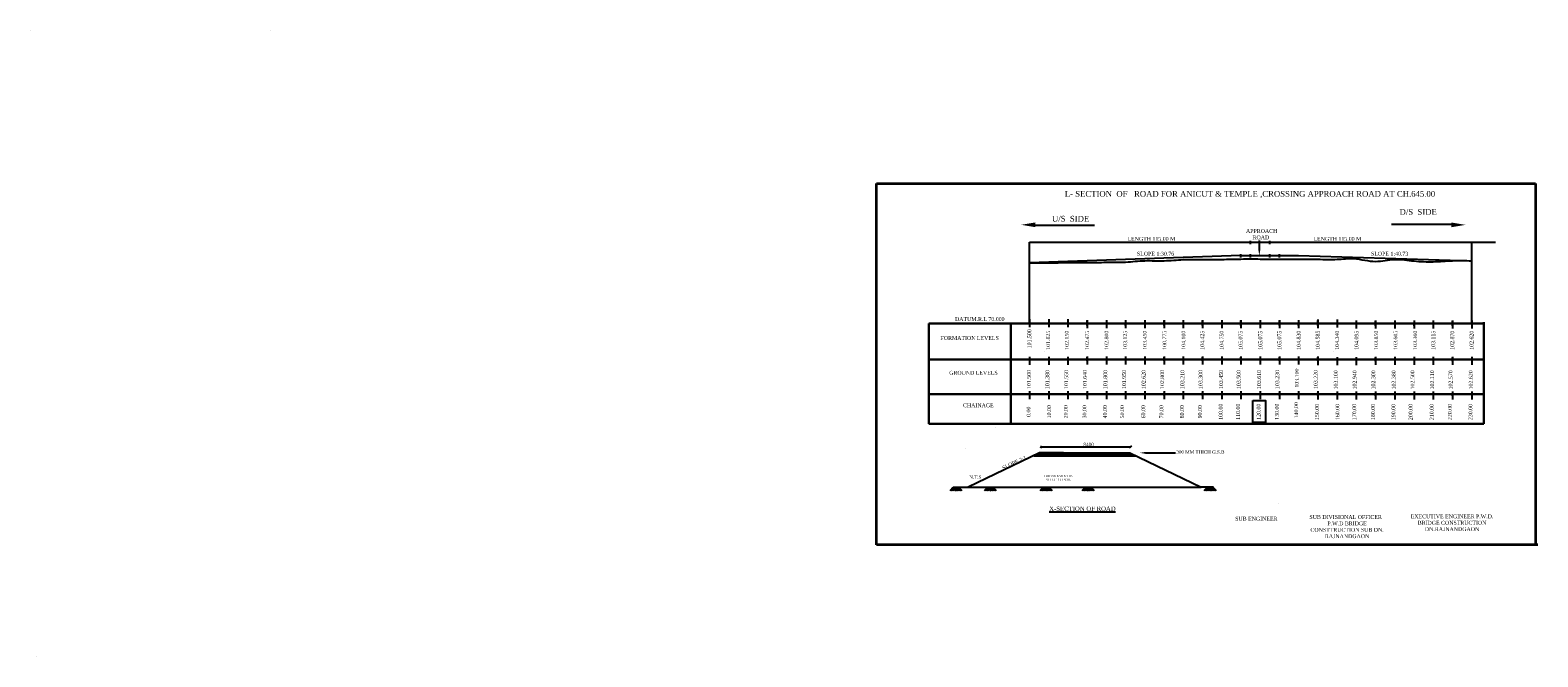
# Model space of a CAD drawing. Header units: millimetres. Extents: x -27872795 to 29991973, y -11755161 to 541449.
# Tile 34 of 37: x -115563 to 668550, y -3179192 to -2853261. Entities that reach past the tile are written whole.
import ezdxf

# ---------------------------------------------------------------- set-up
doc = ezdxf.new("R2010")
doc.units = ezdxf.units.MM
doc.header["$MEASUREMENT"] = 0
doc.styles.get("Standard").update_dxf_attribs({"font": 'times.ttf'})

msp = doc.modelspace()

# ---------------------------------------------------------------- hatches: boundary and pattern name
at = {"lineweight": 25, "ltscale": 2000}
h = msp.add_hatch(dxfattribs=at)
h.set_pattern_fill('ANSI31', color=256, scale=6000, style=0)
h.set_pattern_definition([(45, (-4784885.25, -12265342.9), (-530.330086, 530.330086), [])])
h.paths.add_polyline_path([(456432.5, -3073173.2), (456431.6, -3073173), (409395.6, -3073173), (409333.3, -3073173), (409332.4, -3073173.3), (406384.9, -3074593.2), (459380.1, -3074593.2)])

# ---------------------------------------------------------------- linework, layer by layer
at = {"lineweight": 30, "ltscale": 2000}
for p, q in [((-115562.5, -2853261.1), (-115563, -2853261.6)), ((9258.5, -2853261.6), (9259, -2853261.1)), ((351822, -3005790.9), (351822, -3058056.9)), ((351822, -3005790.9), (438828, -3005790.9)), ((394539.6, -3005790.9), (394539.6, -3058056.9)), ((426122.1, -3005790.9), (640453.3, -3005790.9)), ((640453.3, -3005173.8), (640453.3, -3058056.9)), ((412082.5, -3020130.1), (412082, -3020129.6)), ((562082.5, -3020294.1), (562082, -3020293.6)), ((351822, -3058056.9), (640453.3, -3058056.9)), ((370854, -3071016.5), (370854.5, -3071017)), ((533435.4, -3099526), (533435.1, -3099525.8))]:
    msp.add_line(p, q, dxfattribs=at)
at = {"lineweight": 35, "ltscale": 2000}
for p, q in [((324643.7, -2933077.9), (667323.2, -2933077.9)), ((324643.7, -3120927.4), (324643.7, -2933077.9)), ((667323.2, -2933077.9), (667323.2, -3120927.4)), ((668550.2, -3120927.4), (324643.7, -3120927.4))]:
    msp.add_line(p, q, dxfattribs=at)
at = {"ltscale": 2000}
for p, q in [((405410.7, -2954722.7), (438028.2, -2954677.1)), ((625351.3, -2954311.6), (592374.7, -2954357.6))]:
    msp.add_line(p, q, dxfattribs=at)
at = {"lineweight": 25, "ltscale": 2000}
for p, q in [((404149.3, -2974290.9), (404149.3, -2963568.9)), ((404149.3, -2963568.9), (646470.7, -2963568.9)), ((519149.3, -2964515.2), (519149.3, -2962839.1)), ((523732.6, -2967569), (523732.6, -2962659.4)), ((529149.3, -2964537.8), (529149.3, -2962754.6)), ((634149.3, -3005790.9), (634149.3, -2963568.9)), ((514149.3, -2970504.6), (404149.3, -2974290.9)), ((514149.3, -2971453.2), (514149.3, -2969777.1)), ((514149.3, -2970504.6), (534149.3, -2970504.6)), ((519149.3, -2971453.2), (519149.3, -2969777.1)), ((529149.3, -2971560.3), (529149.3, -2969777.1)), ((534149.3, -2971560.3), (534149.3, -2969777.1)), ((534149.3, -2970504.6), (544149.3, -2970504.6)), ((544149.3, -2970504.6), (634149.3, -2973170.9)), ((404149.3, -3005790.9), (404149.3, -2974290.9)), ((404149.3, -3003577.6), (404149.3, -3007737.6)), ((414149.3, -3003577.6), (414149.3, -3007737.6)), ((424149.3, -3003577.6), (424149.3, -3007737.6)), ((433549.3, -3005790.9), (433549.3, -3005766)), ((434149.3, -3004054.1), (434149.3, -3008214.1)), ((444149.3, -3004054.1), (444149.3, -3008214.1)), ((454149.3, -3004054.1), (454149.3, -3008214.1)), ((464149.3, -3004054.1), (464149.3, -3008214.1)), ((474149.3, -3004054.1), (474149.3, -3008214.1)), ((484149.3, -3004054.1), (484149.3, -3008214.1)), ((494149.3, -3004054.1), (494149.3, -3008214.1)), ((504149.3, -3004054.1), (504149.3, -3008214.1)), ((514149.3, -3004054.1), (514149.3, -3008214.1)), ((524149.3, -3004054.1), (524149.3, -3008214.1)), ((534149.3, -3004054.1), (534149.3, -3008214.1)), ((544149.3, -3004054.1), (544149.3, -3008214.1)), ((554149.3, -3003741.6), (554149.3, -3007901.6)), ((554149.3, -3004054.1), (554149.3, -3008214.1)), ((564149.3, -3003741.6), (564149.3, -3007901.6)), ((574149.3, -3004218.1), (574149.3, -3008378.1)), ((583549.3, -3005954.9), (583549.3, -3005930)), ((584149.3, -3004218.1), (584149.3, -3008378.1)), ((594149.3, -3004218.1), (594149.3, -3008378.1)), ((604149.3, -3004218.1), (604149.3, -3008378.1)), ((614149.3, -3004218.1), (614149.3, -3008378.1)), ((624149.3, -3004218.1), (624149.3, -3008378.1)), ((634149.3, -3004218.1), (634149.3, -3008378.1)), ((404149.3, -3023186.6), (404149.3, -3027346.6)), ((414149.3, -3023186.6), (414149.3, -3027346.6)), ((424149.3, -3023186.6), (424149.3, -3027346.6)), ((434149.3, -3023068.1), (434149.3, -3027228.1)), ((444149.3, -3023068.1), (444149.3, -3027228.1)), ((454149.3, -3023068.1), (454149.3, -3027228.1)), ((464149.3, -3023068.1), (464149.3, -3027228.1)), ((474149.3, -3023068.1), (474149.3, -3027228.1)), ((484149.3, -3023068.1), (484149.3, -3027228.1)), ((494149.3, -3023068.1), (494149.3, -3027228.1)), ((504149.3, -3023068.1), (504149.3, -3027228.1)), ((514149.3, -3023068.1), (514149.3, -3027228.1)), ((524149.3, -3023068.1), (524149.3, -3027228.1)), ((534149.3, -3023068.1), (534149.3, -3027228.1)), ((544149.3, -3023068.1), (544149.3, -3027228.1)), ((554149.3, -3023068.1), (554149.3, -3027228.1)), ((554149.3, -3023350.6), (554149.3, -3027510.6)), ((564149.3, -3023350.6), (564149.3, -3027510.6)), ((574149.3, -3023350.6), (574149.3, -3027510.6)), ((584149.3, -3023232.1), (584149.3, -3027392.1)), ((594149.3, -3023232.1), (594149.3, -3027392.1)), ((604149.3, -3023232.1), (604149.3, -3027392.1)), ((614149.3, -3023232.1), (614149.3, -3027392.1)), ((624149.3, -3023232.1), (624149.3, -3027392.1)), ((634149.3, -3023232.1), (634149.3, -3027392.1)), ((404149.3, -3040958.3), (404149.3, -3045118.3)), ((414149.3, -3040958.3), (414149.3, -3045118.3)), ((424149.3, -3040958.3), (424149.3, -3045118.3)), ((434149.3, -3040958.3), (434149.3, -3045118.3)), ((444149.3, -3040958.3), (444149.3, -3045118.3)), ((454149.3, -3040958.3), (454149.3, -3045118.3)), ((464149.3, -3040958.3), (464149.3, -3045118.3)), ((474149.3, -3040958.3), (474149.3, -3045118.3)), ((484149.3, -3040958.3), (484149.3, -3045118.3)), ((494149.3, -3040958.3), (494149.3, -3045118.3)), ((504149.3, -3040958.3), (504149.3, -3045118.3)), ((514149.3, -3040958.3), (514149.3, -3045118.3)), ((524149.3, -3040958.3), (524149.3, -3045118.3)), ((534149.3, -3040958.3), (534149.3, -3045118.3)), ((544149.3, -3040958.3), (544149.3, -3045118.3)), ((554149.3, -3040958.3), (554149.3, -3045118.3)), ((554149.3, -3041122.3), (554149.3, -3045282.3)), ((564149.3, -3041122.3), (564149.3, -3045282.3)), ((574149.3, -3041122.3), (574149.3, -3045282.3)), ((584149.3, -3041122.3), (584149.3, -3045282.3)), ((594149.3, -3041122.3), (594149.3, -3045282.3)), ((604149.3, -3041122.3), (604149.3, -3045282.3)), ((614149.3, -3041122.3), (614149.3, -3045282.3)), ((624149.3, -3041122.3), (624149.3, -3045282.3)), ((634149.3, -3041122.3), (634149.3, -3045282.3)), ((386574.5, -3059677.1), (386575, -3059677.6)), ((409332.4, -3073173.3), (409333.3, -3073173)), ((421814.6, -3073163.1), (409333.3, -3073173)), ((410401.4, -3069417), (409895.3, -3070605.5)), ((464489.6, -3073126.8), (480158.6, -3073126.8)), ((406384.9, -3074593.2), (459380.1, -3074593.2)), ((-112070.6, -3179192), (-112070.6, -3179192))]:
    msp.add_line(p, q, dxfattribs=at)
for p, q in [((434149.3, -3005579.6), (434149.3, -3004306.1)), ((434149.3, -3006298.1), (434149.3, -3005024.6)), ((434149.3, -3006930.1), (434149.3, -3005656.6)), ((454149.3, -3006930.1), (454149.3, -3005656.6)), ((474149.3, -3005579.6), (474149.3, -3004306.1)), ((474149.3, -3006298.1), (474149.3, -3005024.6)), ((474149.3, -3006298.1), (474149.3, -3005024.6)), ((474149.3, -3006930.1), (474149.3, -3005656.6)), ((494149.3, -3005579.6), (494149.3, -3004306.1)), ((494149.3, -3006298.1), (494149.3, -3005024.6)), ((494149.3, -3006930.1), (494149.3, -3005656.6)), ((514149.3, -3005579.6), (514149.3, -3004306.1)), ((514149.3, -3006930.1), (514149.3, -3005656.6)), ((534149.3, -3005579.6), (534149.3, -3004306.1)), ((534149.3, -3006298.1), (534149.3, -3005024.6)), ((534149.3, -3006930.1), (534149.3, -3005656.6)), ((544149.3, -3006930.1), (544149.3, -3005656.6)), ((554149.3, -3005579.6), (554149.3, -3004306.1)), ((554149.3, -3006298.1), (554149.3, -3005024.6)), ((554149.3, -3006930.1), (554149.3, -3005656.6)), ((584149.3, -3005743.6), (584149.3, -3004470.1)), ((584149.3, -3006462.1), (584149.3, -3005188.6)), ((584149.3, -3007094.1), (584149.3, -3005820.6)), ((604149.3, -3007094.1), (604149.3, -3005820.6)), ((624149.3, -3005743.6), (624149.3, -3004470.1)), ((624149.3, -3006462.1), (624149.3, -3005188.6)), ((624149.3, -3006462.1), (624149.3, -3005188.6)), ((624149.3, -3007094.1), (624149.3, -3005820.6)), ((434149.3, -3024593.6), (434149.3, -3023320.1)), ((434149.3, -3025312.1), (434149.3, -3024038.6)), ((474149.3, -3024593.6), (474149.3, -3023320.1)), ((474149.3, -3025312.1), (474149.3, -3024038.6)), ((474149.3, -3025312.1), (474149.3, -3024038.6)), ((494149.3, -3024593.6), (494149.3, -3023320.1)), ((494149.3, -3025312.1), (494149.3, -3024038.6)), ((514149.3, -3024593.6), (514149.3, -3023320.1)), ((534149.3, -3024593.6), (534149.3, -3023320.1)), ((534149.3, -3025312.1), (534149.3, -3024038.6)), ((554149.3, -3024593.6), (554149.3, -3023320.1)), ((554149.3, -3025312.1), (554149.3, -3024038.6)), ((584149.3, -3024757.6), (584149.3, -3023484.1)), ((584149.3, -3025476.1), (584149.3, -3024202.6)), ((624149.3, -3024757.6), (624149.3, -3023484.1)), ((624149.3, -3025476.1), (624149.3, -3024202.6)), ((624149.3, -3025476.1), (624149.3, -3024202.6)), ((434149.3, -3043202.3), (434149.3, -3041928.8)), ((474149.3, -3043202.3), (474149.3, -3041928.8)), ((474149.3, -3043202.3), (474149.3, -3041928.8)), ((494149.3, -3043202.3), (494149.3, -3041928.8)), ((534149.3, -3043202.3), (534149.3, -3041928.8)), ((554149.3, -3043202.3), (554149.3, -3041928.8)), ((584149.3, -3043366.3), (584149.3, -3042092.8)), ((624149.3, -3043366.3), (624149.3, -3042092.8)), ((624149.3, -3043366.3), (624149.3, -3042092.8)), ((409332.4, -3073173.3), (372357.1, -3090986.2)), ((409333.3, -3073173), (409332.4, -3073173.3)), ((409395.6, -3073173), (456431.6, -3073173)), ((409694.7, -3073343.3), (409572.4, -3073131.4)), ((410122.1, -3070021.5), (456811.5, -3070021.5)), ((412795.4, -3073163.1), (433638.9, -3073163.1)), ((414307, -3073163.1), (435150.4, -3073163.1)), ((415815.3, -3073163.1), (436658.8, -3073163.1)), ((417322.4, -3073163.1), (438165.9, -3073163.1)), ((418824.5, -3073163.1), (439668, -3073163.1)), ((420312.5, -3073163.1), (441156, -3073163.1)), ((421814.6, -3073163.1), (442658, -3073163.1)), ((435398.5, -3073163.1), (435902.2, -3073163.1)), ((435902, -3073163.3), (435902.1, -3073163.1)), ((436909.6, -3073163.1), (437413.4, -3073163.1)), ((436909.8, -3073163.4), (436909.6, -3073163.1)), ((437413.1, -3073163.3), (437413.3, -3073163.1)), ((438420.9, -3073163.4), (438420.7, -3073163.1)), ((438420.8, -3073163.1), (438924.5, -3073163.1)), ((438924.3, -3073163.3), (438924.4, -3073163.1)), ((456432.5, -3073173.2), (456431.6, -3073173)), ((456432.5, -3073173.2), (493407.4, -3090985.9)), ((435931.9, -3074087), (435902.3, -3074035.8)), ((438391, -3074087), (438420.6, -3074035.8)), ((362876.5, -3092705.3), (364556.1, -3091025.7)), ((363280.8, -3092705.3), (364758.3, -3091227.9)), ((363685.2, -3092705.3), (364960.5, -3091430.1)), ((364089.5, -3092705.3), (365162.6, -3091632.3)), ((364493.9, -3092705.3), (365364.8, -3091834.4)), ((364556.1, -3091025.7), (366235.7, -3092705.3)), ((364556.1, -3091025.7), (367386.6, -3091025.7)), ((364646.3, -3090986.2), (493407.3, -3090986.2)), ((364898.2, -3092705.3), (365567, -3092036.6)), ((364960.5, -3091025.7), (366437.9, -3092503.2)), ((364960.5, -3091025.7), (366640.1, -3092705.3)), ((365302.6, -3092705.3), (365769.2, -3092238.8)), ((365364.8, -3091025.7), (367044.4, -3092705.3)), ((365706.9, -3092705.3), (365971.3, -3092441)), ((365769.2, -3091025.7), (367448.8, -3092705.3)), ((366173.5, -3091025.7), (367853.1, -3092705.3)), ((366577.9, -3091025.7), (368257.5, -3092705.3)), ((366982.2, -3091025.7), (368661.8, -3092705.3)), ((367386.6, -3091025.7), (369066.2, -3092705.3)), ((380713.5, -3092705.3), (382393.1, -3091025.7)), ((381117.9, -3092705.3), (382595.3, -3091227.9)), ((381522.2, -3092705.3), (382797.5, -3091430.1)), ((381926.6, -3092705.3), (382999.7, -3091632.3)), ((382330.9, -3092705.3), (383201.8, -3091834.4)), ((382393.1, -3091025.7), (384072.8, -3092705.3)), ((382393.1, -3091025.7), (385223.6, -3091025.7)), ((382735.3, -3092705.3), (383404, -3092036.6)), ((382797.5, -3091025.7), (384274.9, -3092503.2)), ((382797.5, -3091025.7), (384477.1, -3092705.3)), ((383139.6, -3092705.3), (383606.2, -3092238.8)), ((383201.8, -3091025.7), (384881.5, -3092705.3)), ((383544, -3092705.3), (383808.4, -3092441)), ((383606.2, -3091025.7), (385285.8, -3092705.3)), ((384010.5, -3091025.7), (385690.2, -3092705.3)), ((384414.9, -3091025.7), (386094.5, -3092705.3)), ((384819.2, -3091025.7), (386498.9, -3092705.3)), ((385223.6, -3091025.7), (386903.2, -3092705.3)), ((409773.6, -3092705.3), (411453.2, -3091025.7)), ((410177.9, -3092705.3), (411655.4, -3091227.9)), ((410582.3, -3092705.3), (411857.6, -3091430.1)), ((410986.6, -3092705.3), (412059.7, -3091632.3)), ((411391, -3092705.3), (412261.9, -3091834.4)), ((411453.2, -3091025.7), (413132.8, -3092705.3)), ((411453.2, -3091025.7), (414283.7, -3091025.7)), ((411795.3, -3092705.3), (412464.1, -3092036.6)), ((411857.6, -3091025.7), (413335, -3092503.2)), ((411857.6, -3091025.7), (413537.2, -3092705.3)), ((412199.7, -3092705.3), (412666.3, -3092238.8)), ((412261.9, -3091025.7), (413941.5, -3092705.3)), ((412604, -3092705.3), (412868.4, -3092441)), ((412666.3, -3091025.7), (414345.9, -3092705.3)), ((413070.6, -3091025.7), (414750.2, -3092705.3)), ((413475, -3091025.7), (415154.6, -3092705.3)), ((413879.3, -3091025.7), (415558.9, -3092705.3)), ((414283.7, -3091025.7), (415963.3, -3092705.3)), ((431584.9, -3092705.3), (433264.5, -3091025.7)), ((431989.3, -3092705.3), (433466.7, -3091227.9)), ((432393.6, -3092705.3), (433668.9, -3091430.1)), ((432798, -3092705.3), (433871.1, -3091632.3)), ((433202.3, -3092705.3), (434073.2, -3091834.4)), ((433264.5, -3091025.7), (434944.1, -3092705.3)), ((433264.5, -3091025.7), (436095, -3091025.7)), ((433606.7, -3092705.3), (434275.4, -3092036.6)), ((433668.9, -3091025.7), (435146.3, -3092503.2)), ((433668.9, -3091025.7), (435348.5, -3092705.3)), ((434011, -3092705.3), (434477.6, -3092238.8)), ((434073.2, -3091025.7), (435752.8, -3092705.3)), ((434415.4, -3092705.3), (434679.8, -3092441)), ((434477.6, -3091025.7), (436157.2, -3092705.3)), ((434881.9, -3091025.7), (436561.5, -3092705.3)), ((435286.3, -3091025.7), (436965.9, -3092705.3)), ((435690.6, -3091025.7), (437370.2, -3092705.3)), ((436095, -3091025.7), (437774.6, -3092705.3)), ((499826.3, -3090986.2), (493227.1, -3090986.2)), ((493407.4, -3090985.9), (493407.3, -3090986.2)), ((495081, -3092705.3), (496760.6, -3091025.7)), ((495485.4, -3092705.3), (496962.8, -3091227.9)), ((495889.7, -3092705.3), (497165, -3091430.1)), ((496294.1, -3092705.3), (497367.2, -3091632.3)), ((496698.4, -3092705.3), (497569.3, -3091834.4)), ((496760.6, -3091025.7), (498440.3, -3092705.3)), ((496760.6, -3091025.7), (499591.1, -3091025.7)), ((497102.8, -3092705.3), (497771.5, -3092036.6)), ((497165, -3091025.7), (498642.4, -3092503.2)), ((497165, -3091025.7), (498844.6, -3092705.3)), ((497507.1, -3092705.3), (497973.7, -3092238.8)), ((497569.3, -3091025.7), (499249, -3092705.3)), ((497911.5, -3092705.3), (498175.9, -3092441)), ((497973.7, -3091025.7), (499653.3, -3092705.3)), ((498378, -3091025.7), (500057.7, -3092705.3)), ((498782.4, -3091025.7), (500462, -3092705.3)), ((499186.7, -3091025.7), (500866.4, -3092705.3)), ((499591.1, -3091025.7), (501270.7, -3092705.3))]:
    msp.add_line(p, q)
at = {"linetype": 'ByBlock', "lineweight": -2}
msp.add_line((456255.7, -3070480.1), (457367.3, -3069368.5), dxfattribs=at)
at = {"lineweight": 30}
for points in [[(351822, -3024605.7), (640453.3, -3024605.7)], [(351822, -3042495.9), (640453.3, -3042495.9)]]:
    msp.add_lwpolyline(points, dxfattribs=at)
at = {"lineweight": 25, "ltscale": 2000}
msp.add_lwpolyline([(520256.7, -3045953.5), (526905.7, -3045953.5), (526905.7, -3057239.4), (520256.7, -3057239.4)], close=True, dxfattribs=at)
msp.add_open_spline([(404149.3, -2974290.9), (404149.3, -2974290.9), (417244.8, -2974334.4), (423319, -2974035.3), (434372.6, -2974170.3), (444087.7, -2973929.3), (454180.7, -2974058), (464127.7, -2972882.4), (474164.7, -2973438.9), (484136.6, -2972386.5), (494150.7, -2972501.5), (504150.2, -2972552.7), (514147.9, -2972233.2), (524150.1, -2972260.1), (534148.6, -2972472), (544149.1, -2972440.2), (554150.1, -2972355.3), (563711.6, -2972710.6), (573758.3, -2971421), (583689.8, -2974555.7), (594141.6, -2971746.7), (604134.2, -2973524.1), (614155.2, -2973895), (624140.4, -2972981.1), (630815.2, -2973142.5), (634149.3, -2973170.9)], degree=3, knots=[0, 0, 0, 0, 10000.0449999, 20001.48989551, 30001.48989551, 40002.17138157, 50003.2963183, 60025.71618577, 70025.71618577, 80043.10606538, 90043.51105718, 100043.51105718, 110045.51085722, 120045.51085722, 130046.497659, 140046.497659, 150046.497659, 160046.497659, 168742.70094417, 180144.01893865, 190197.38384138, 200229.33280457, 210236.93491497, 220249.7928649, 230249.79323714, 230249.79323714, 230249.79323714, 230249.79323714], dxfattribs=at)
at = {"ltscale": 2000}
for points in [[(407197.9, -2953279.8), (407197.9, -2955733.2), (399837.9, -2954506.5)], [(623564.1, -2955754.4), (623564.1, -2953301.1), (630924.1, -2954527.8)], [(523188.3, -2967457.9), (524204.9, -2967457.9), (523696.6, -2970507.7)], [(464600.7, -3072582.5), (464600.7, -3073599.1), (461550.9, -3073090.8)]]:
    msp.add_solid(points, dxfattribs=at)

# ---------------------------------------------------------------- texts
at = {"lineweight": 20}
msp.add_text('8400', height=1794, dxfattribs=at).set_placement((432180.6, -3069637.7))
for s, height, p in [(' 300 MM THICH G.S.B  ', 1715.513, (479937, -3073529.5)), (' N.T.S', 1715.51, (372213.4, -3086588.5))]:
    msp.add_text(s, height=height).set_placement(p)
msp.add_text('SLOPE 2:1', height=1929.95, rotation=25).set_placement((390506.3, -3081925))
for s, insert, char_height, width, attachment_point in [('\\pt2.34e+005;L- SECTION  OF   ROAD FOR ANICUT & TEMPLE ,CROSSING APPROACH ROAD AT CH.645.00 ', (422543, -2936895.1), 3000, 541629.553, 1), ('D/S  SIDE', (596624.6, -2946300.6), 3000, 541629.553, 1), ('U/S  SIDE', (415858.1, -2949832.6), 3000, 541629.553, 1), (' LENGTH 115.00 M', (467188.6, -2960784.8), 2000, 25059.021, 2), (' APPROACH\\PROAD', (524524.6, -2956698.8), 2000, 25059.021, 2), (' LENGTH 115.00 M', (563925.1, -2960784.8), 2000, 25059.021, 2), (' SLOPE 1:30.76', (469351.6, -2968536.8), 2000, 25059.021, 2), (' SLOPE 1:40.73', (591109.1, -2968536.8), 2000, 25059.021, 2), (' DATUM.R.L 70.000', (377937.7, -3002524.5), 2000, 62543.425, 2), ('FORMATION LEVELS', (373052.2, -3012352), 2000, 62543.425, 2), ('GROUND LEVELS', (375027.7, -3030448.1), 2000, 62543.425, 2), ('CHAINAGE', (377567.2, -3047362.6), 2000, 62543.425, 2), ('EMBANKMENT IN SELECTED SOIL', (419302.9, -3084571.7), 1143.675, 18272.549, 2), ('EXECUTIVE ENGINEER P.W.D. BRIDGE CONSTRUCTION DN.RAJNANDGAON', (623942.8, -3105118.4), 2000, 50304.431, 2), (' SUB ENGINEER', (521772.6, -3106345.8), 2000, 25059.021, 2), ('SUB DIVISIONAL OFFICER   P.W.D BRIDGE CONSTTRUCTION SUB DN. RAJNANDGAON', (569347.8, -3105451.8), 2000, 42623.757, 2)]:
    msp.add_mtext(s, dxfattribs=dict(insert=insert, char_height=char_height, width=width, attachment_point=attachment_point))
at = {"char_height": 2000, "width": 9755.966, "attachment_point": 2, "rotation": 90}
for s, insert in [('101.500', (403095.6, -3013776.1)), ('101.825', (412856.6, -3014523.8)), ('102.150', (422576.1, -3014523.8)), ('102.475', (433162.6, -3014523.8)), ('102.800', (443218.6, -3014523.8)), ('103.125', (452955.1, -3014523.8)), ('103.450', (463170.6, -3014523.8)), ('100.775', (473386.1, -3014523.8)), ('104.100', (483282.1, -3014523.8)), ('104.425', (493018.6, -3014523.8)), ('104.750', (503074.6, -3014523.8)), ('105.075', (512970.6, -3014523.8)), ('105.075', (523237.6, -3014523.8)), ('105.075', (533133.6, -3014523.8)), ('104.830', (543189.6, -3014523.8)), ('104.585', (553085.6, -3014523.8)), ('104.340', (563141.6, -3014523.8)), ('104.095', (573197.1, -3014523.8)), ('103.850', (583462.6, -3014523.8)), ('103.605', (593518.6, -3014523.8)), ('103.360', (603733.6, -3014523.8)), ('103.115', (613151.1, -3014523.8)), ('102.870', (623047.1, -3014523.8)), ('102.620', (633103.1, -3014523.8)), ('101.500', (402862.6, -3034975.9)), ('101.380', (412442.6, -3034975.9)), ('101.550', (422265.6, -3034975.9)), ('101.640', (431982.1, -3034975.9)), ('101.800', (442597.1, -3034975.9)), ('101.950', (452359.6, -3034975.9)), ('102.620', (462534.1, -3034975.9)), ('102.800', (472178.6, -3034975.9)), ('103.210', (482668.6, -3034975.9)), ('103.300', (492152.1, -3034975.9)), ('103.450', (502803.1, -3034975.9)), ('103.500', (511961.1, -3034975.9)), ('103.610', (522542.6, -3034975.9)), ('103.230', (532017.6, -3034975.9)), ('103.100', (542194.1, -3034213.9)), ('103.220', (552041.6, -3034975.9)), ('103.100', (562442.6, -3035139.9)), ('102.940', (572265.6, -3035139.9)), ('102.300', (581982.1, -3035139.9)), ('102.380', (592597.1, -3035139.9)), ('102.500', (602359.6, -3035139.9)), ('102.110', (612534.1, -3035139.9)), ('102.570', (622178.6, -3035139.9)), ('102.620', (632668.6, -3035139.9)), ('0.00 ', (402674, -3051716)), ('10.00 ', (413338, -3051716)), ('20.00 ', (422077, -3051716)), ('30.00 ', (431795.5, -3051716)), ('40.00 ', (442408.5, -3051716)), ('50.00 ', (451362.5, -3051716)), ('60.00 ', (462345.5, -3051716)), ('70.00 ', (471775, -3051716)), ('80.00 ', (482480, -3051716)), ('90.00 ', (491836.5, -3051716)), ('100.00 ', (502614.5, -3051716)), ('110.00 ', (511629, -3051716)), ('120.00 ', (522354, -3051716)), ('130.00 ', (531829, -3051716)), ('140.00 ', (541875.5, -3050954)), ('150.00 ', (552674, -3051880)), ('160.00 ', (563338, -3051880)), ('170.00 ', (572077, -3051880)), ('180.00 ', (581795.5, -3051880)), ('190.00 ', (592408.5, -3051880)), ('200.00 ', (601362.5, -3051880)), ('210.00 ', (612345.5, -3051880)), ('220.00 ', (621775, -3051880)), ('230.00 ', (632480, -3051880))]:
    msp.add_mtext(s, dxfattribs=dict(at, insert=insert))
at = {"lineweight": 25, "ltscale": 2000, "insert": (431709.8, -3101003.8), "char_height": 2287.35, "width": 36023.573, "attachment_point": 2}
msp.add_mtext('{\\LX-SECTION OF ROAD}', dxfattribs=at)

doc.saveas('drawing.dxf')
